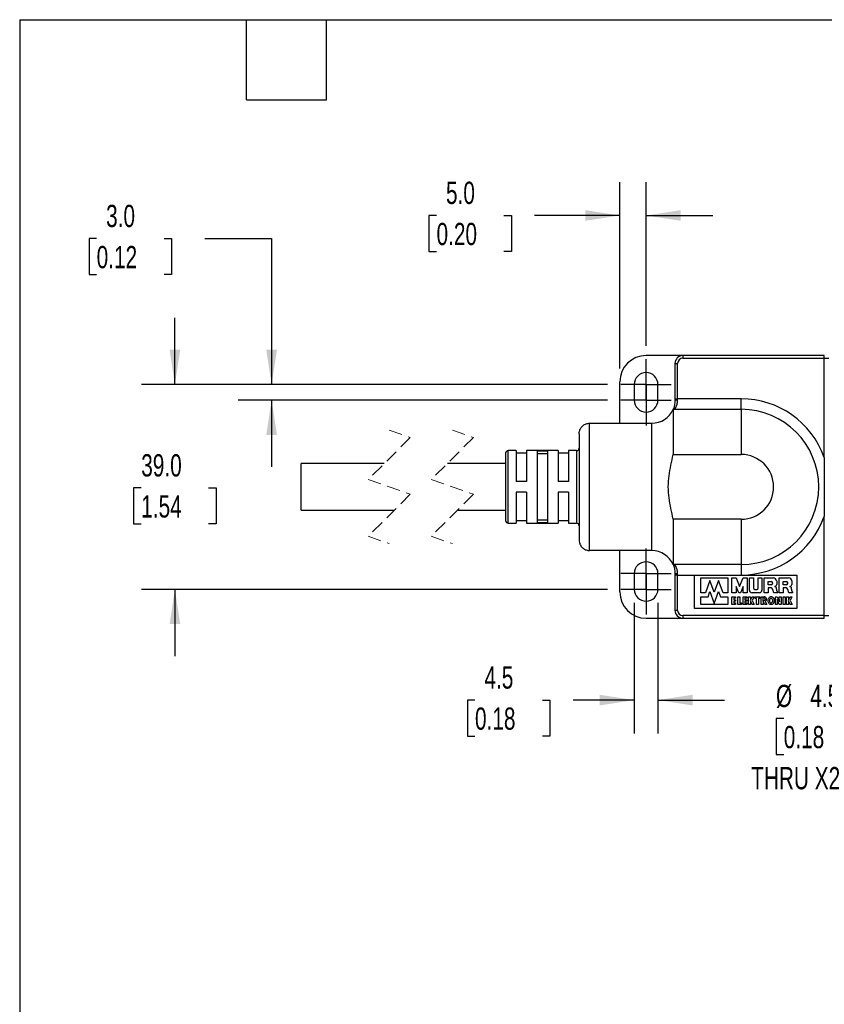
# Model space of a CAD drawing. Header units: millimetres. Extents: x 13 to 546, y 13 to 419.
# Tile 2 of 10: x 13 to 166, y 232 to 419. Entities that reach past the tile are written whole.
import ezdxf

# ---------------------------------------------------------------- set-up
doc = ezdxf.new("R2010")
doc.units = ezdxf.units.MM
doc.header["$LTSCALE"] = 2
for name, pattern in [('SLD-Center', [19.05, 15.24, -1.27, 1.27, -1.27]), ('SLD-Dashed', [1.905, 1.27, -0.635]), ('SLD-Solid', [0])]:
    doc.linetypes.add(name, pattern=pattern)
doc.layers.add('CENTER', color=40, linetype='SLD-Center')
doc.layers.add('DIMENSIONS', color=140, linetype='SLD-Solid', lineweight=25)
doc.layers.add('TEXT', color=140, linetype='SLD-Solid', lineweight=25)
doc.styles.add('SLDTEXTSTYLE0', font='TXT', dxfattribs={"width": 0.7})
doc.dimstyles.new('SLDDIMSTYLE1', dxfattribs={"dimtxt": 4.316016, "dimasz": 6.604, "dimexe": 0, "dimexo": 0.0625, "dimgap": 1.079004, "dimtad": 0, "dimtih": 1, "dimtoh": 1, "dimdec": 1, "dimrnd": 1e-09, "dimzin": 4, "dimdsep": 46, "dimtxsty": 'SLDTEXTSTYLE0', "dimsah": 1, "dimcen": 0.09, "dimadec": 0, "dimazin": 1, "dimtfac": 1, "dimtdec": 1, "dimtmove": 0, "dimatfit": 0, "dimfxl": 0, "dimfrac": 2, "dimtolj": 1, "dimtzin": 12, "dimarcsym": 0})
doc.dimstyles.new('SLDDIMSTYLE3', dxfattribs={"dimtxt": 4.316016, "dimasz": 6.604, "dimexe": 0, "dimexo": 0.0625, "dimgap": 1.079004, "dimtad": 0, "dimtih": 1, "dimtoh": 1, "dimdec": 1, "dimrnd": 1e-09, "dimzin": 12, "dimdsep": 46, "dimtxsty": 'SLDTEXTSTYLE0', "dimsah": 1, "dimcen": 0.09, "dimadec": 0, "dimazin": 3, "dimtfac": 1, "dimtdec": 1, "dimtmove": 0, "dimatfit": 0, "dimfxl": 0, "dimfrac": 2, "dimtolj": 1, "dimtzin": 12, "dimarcsym": 0})
doc.dimstyles.new('SLDDIMSTYLE4', dxfattribs={"dimtxt": 4.316016, "dimasz": 6.604, "dimexe": 0, "dimexo": 0.0625, "dimgap": 1.079004, "dimtad": 0, "dimtih": 1, "dimtoh": 1, "dimdec": 1, "dimrnd": 1e-09, "dimzin": 12, "dimdsep": 46, "dimtxsty": 'SLDTEXTSTYLE0', "dimsah": 1, "dimcen": 0, "dimadec": 0, "dimazin": 3, "dimtfac": 1, "dimtdec": 1, "dimtofl": 0, "dimtmove": 0, "dimatfit": 3, "dimfxl": 0, "dimfrac": 2, "dimtolj": 1, "dimtzin": 12, "dimarcsym": 0})

# ---------------------------------------------------------------- blocks, each defined once
blk = doc.blocks.new('_D_13')
at = {"layer": 'DIMENSIONS'}
for p, q in [((42.25, 349.67), (42.25, 362.37)), ((124.63, 349.67), (35.9, 349.67)), ((35.84, 329.97), (34.39, 329.97)), ((34.39, 329.97), (34.39, 323.11)), ((48.67, 329.97), (50.12, 329.97)), ((50.12, 329.97), (50.12, 323.11)), ((34.39, 323.11), (35.84, 323.11)), ((50.12, 323.11), (48.67, 323.11)), ((124.63, 310.67), (35.9, 310.67)), ((42.25, 310.67), (42.25, 297.97))]:
    blk.add_line(p, q, dxfattribs=at)
for points in [[(42.25, 349.67), (43.27, 356.27), (41.24, 356.27)], [(42.25, 310.67), (41.24, 304.07), (43.27, 304.07)]]:
    blk.add_solid(points, dxfattribs=at)
at = {"layer": 'DIMENSIONS', "char_height": 4.233, "attachment_point": 1, "style": 'SLDTEXTSTYLE0'}
for s, insert in [('39.0', (35.84, 336.39)), ('1.54', (35.84, 328.57))]:
    blk.add_mtext(s, dxfattribs=dict(at, insert=insert))
blk = doc.blocks.new('_D_14')
at = {"layer": 'DIMENSIONS'}
for p, q in [((27.35, 377.44), (25.9, 377.44)), ((25.9, 377.44), (25.9, 370.58)), ((40.18, 377.44), (41.63, 377.44)), ((41.63, 377.44), (41.63, 370.58)), ((47.96, 377.44), (60.66, 377.44)), ((60.66, 377.44), (60.66, 349.67)), ((25.9, 370.58), (27.35, 370.58)), ((41.63, 370.58), (40.18, 370.58)), ((124.63, 349.67), (54.31, 349.67)), ((124.63, 346.67), (54.31, 346.67)), ((60.66, 346.67), (60.66, 333.97))]:
    blk.add_line(p, q, dxfattribs=at)
for points in [[(60.66, 349.67), (61.68, 356.27), (59.64, 356.27)], [(60.66, 346.67), (59.64, 340.07), (61.68, 340.07)]]:
    blk.add_solid(points, dxfattribs=at)
at = {"layer": 'DIMENSIONS', "char_height": 4.233, "attachment_point": 1, "style": 'SLDTEXTSTYLE0'}
for s, insert in [('3.0', (29.15, 383.86)), ('0.12', (27.35, 376.03))]:
    blk.add_mtext(s, dxfattribs=dict(at, insert=insert))
blk = doc.blocks.new('_D_15')
at = {"layer": 'DIMENSIONS'}
for p, q in [((129.71, 308.13), (129.71, 283.24)), ((134.21, 308.13), (134.21, 283.24)), ((99.38, 289.59), (97.94, 289.59)), ((97.94, 289.59), (97.94, 282.73)), ((112.21, 289.59), (113.66, 289.59)), ((113.66, 289.59), (113.66, 282.73)), ((129.71, 289.59), (118.06, 289.59)), ((134.21, 289.59), (146.91, 289.59)), ((97.94, 282.73), (99.38, 282.73)), ((113.66, 282.73), (112.21, 282.73))]:
    blk.add_line(p, q, dxfattribs=at)
for points in [[(129.71, 289.59), (123.11, 290.6), (123.11, 288.57)], [(134.21, 289.59), (140.82, 288.57), (140.82, 290.6)]]:
    blk.add_solid(points, dxfattribs=at)
at = {"layer": 'DIMENSIONS', "char_height": 4.233, "attachment_point": 1, "style": 'SLDTEXTSTYLE0'}
for s, insert in [('4.5', (101.18, 296.01)), ('0.18', (99.38, 288.18))]:
    blk.add_mtext(s, dxfattribs=dict(at, insert=insert))
blk = doc.blocks.new('_D_16')
at = {"layer": 'DIMENSIONS'}
for p, q in [((204.38, 328), (191.47, 279.81)), ((158.16, 286.07), (156.71, 286.07)), ((156.71, 286.07), (156.71, 279.21)), ((170.98, 286.07), (172.43, 286.07)), ((172.43, 286.07), (172.43, 279.21)), ((191.47, 279.81), (180.36, 279.81)), ((156.71, 279.21), (158.16, 279.21)), ((172.43, 279.21), (170.98, 279.21))]:
    blk.add_line(p, q, dxfattribs=at)
blk.add_solid([(204.38, 328), (201.69, 321.88), (203.65, 321.36)], dxfattribs=at)
at = {"layer": 'DIMENSIONS', "char_height": 4.233, "attachment_point": 1, "style": 'SLDTEXTSTYLE0'}
for s, insert in [('%%c', (156.69, 292.5)), ('4.5', (163.21, 292.5)), ('0.18', (158.16, 284.67)), ('THRU X2', (151.96, 276.85))]:
    blk.add_mtext(s, dxfattribs=dict(at, insert=insert))
blk = doc.blocks.new('_D_17')
at = {"layer": 'DIMENSIONS'}
for p, q in [((126.96, 352.71), (126.96, 388.18)), ((131.96, 357), (131.96, 388.18)), ((92.06, 381.83), (90.61, 381.83)), ((90.61, 381.83), (90.61, 374.97)), ((104.89, 381.83), (106.34, 381.83)), ((106.34, 381.83), (106.34, 374.97)), ((126.96, 381.83), (110.74, 381.83)), ((131.96, 381.83), (144.66, 381.83)), ((90.61, 374.97), (92.06, 374.97)), ((106.34, 374.97), (104.89, 374.97))]:
    blk.add_line(p, q, dxfattribs=at)
for points in [[(126.96, 381.83), (120.36, 382.85), (120.36, 380.82)], [(131.96, 381.83), (138.57, 380.82), (138.57, 382.85)]]:
    blk.add_solid(points, dxfattribs=at)
at = {"layer": 'DIMENSIONS', "char_height": 4.233, "attachment_point": 1, "style": 'SLDTEXTSTYLE0'}
for s, insert in [('5.0', (93.86, 388.26)), ('0.20', (92.06, 380.43))]:
    blk.add_mtext(s, dxfattribs=dict(at, insert=insert))
blk = doc.blocks.new('SW_CENTERMARKSYMBOL_0')
at = {"layer": 'CENTER', "color": 0}
for p, q in [((0, 2.54), (0, 4.79)), ((0, 0), (0, 2.54)), ((-2.54, 0), (-4.79, 0)), ((0, 0), (-2.54, 0)), ((0, 0), (0, -2.54)), ((0, 0), (2.54, 0)), ((2.54, 0), (4.79, 0)), ((0, -2.54), (0, -4.79))]:
    blk.add_line(p, q, dxfattribs=at)
blk = doc.blocks.new('SW_CENTERMARKSYMBOL_1')
at = {"layer": 'CENTER', "color": 0}
for p, q in [((0, 2.54), (0, 4.79)), ((0, 0), (0, 2.54)), ((-2.54, 0), (-4.79, 0)), ((0, 0), (-2.54, 0)), ((0, 0), (0, -2.54)), ((0, 0), (2.54, 0)), ((2.54, 0), (4.79, 0)), ((0, -2.54), (0, -4.79))]:
    blk.add_line(p, q, dxfattribs=at)
blk = doc.blocks.new('SW_CENTERMARKSYMBOL_2')
at = {"layer": 'CENTER', "color": 0}
for p, q in [((0, 2.54), (0, 4.79)), ((0, 0), (0, 2.54)), ((-2.54, 0), (-4.79, 0)), ((0, 0), (-2.54, 0)), ((0, 0), (0, -2.54)), ((0, 0), (2.54, 0)), ((2.54, 0), (4.79, 0)), ((0, -2.54), (0, -4.79))]:
    blk.add_line(p, q, dxfattribs=at)
blk = doc.blocks.new('SW_CENTERMARKSYMBOL_3')
at = {"layer": 'CENTER', "color": 0}
for p, q in [((0, 2.54), (0, 4.79)), ((0, 0), (0, 2.54)), ((-2.54, 0), (-4.79, 0)), ((0, 0), (-2.54, 0)), ((0, 0), (0, -2.54)), ((0, 0), (2.54, 0)), ((2.54, 0), (4.79, 0)), ((0, -2.54), (0, -4.79))]:
    blk.add_line(p, q, dxfattribs=at)

msp = doc.modelspace()

# ---------------------------------------------------------------- linework, layer by layer
for p, q in [((138.96, 355.17), (131.96, 355.17)), ((138.96, 355.17), (138.96, 354.67)), ((165.86, 355.17), (138.96, 355.17)), ((138.96, 354.67), (165.86, 354.67)), ((165.86, 354.67), (165.86, 355.17)), ((165.86, 335.79), (165.86, 354.67)), ((165.86, 354.67), (166.76, 354.67)), ((137.46, 353.67), (137.46, 346.94)), ((137.46, 353.67), (137.96, 353.67)), ((137.96, 346.94), (137.96, 353.67)), ((126.96, 342.29), (126.96, 350.17)), ((129.71, 349.67), (129.71, 346.67)), ((134.21, 346.67), (134.21, 349.67)), ((137.46, 346.94), (137.46, 346.69)), ((137.46, 346.94), (137.96, 346.94)), ((137.96, 346.74), (137.96, 346.94)), ((150.06, 346.94), (137.96, 346.94)), ((150.06, 344.94), (150.06, 346.94)), ((137.1, 344.94), (137.1, 336.34)), ((137.1, 344.94), (150.06, 344.94)), ((150.06, 344.94), (150.06, 336.34)), ((121.21, 342.29), (133.06, 342.29)), ((121.21, 318.05), (121.21, 342.29)), ((133.06, 318.05), (133.06, 342.29)), ((119.21, 340.29), (119.21, 320.05)), ((105.21, 336.57), (105.21, 323.77)), ((107.21, 337.07), (105.71, 337.07)), ((105.71, 323.27), (105.71, 337.07)), ((107.21, 337.07), (107.21, 331.17)), ((109.21, 336.57), (107.21, 336.57)), ((115.21, 337.07), (109.21, 337.07)), ((109.21, 337.07), (109.21, 331.17)), ((113.21, 337), (111.21, 337)), ((111.21, 337), (111.21, 323.34)), ((113.21, 336.49), (111.21, 336.49)), ((113.21, 337), (113.21, 323.34)), ((115.21, 337.07), (115.21, 331.17)), ((117.21, 336.57), (115.21, 336.57)), ((118.71, 337.07), (117.21, 337.07)), ((117.21, 337.07), (117.21, 331.17)), ((118.71, 337.07), (118.71, 323.27)), ((137.1, 336.34), (150.06, 336.34)), ((165.86, 335.79), (165.86, 324.56)), ((82.12, 334.62), (66.28, 334.62)), ((66.28, 330.17), (66.28, 334.62)), ((105.21, 334.62), (94.12, 334.62)), ((66.28, 325.72), (66.28, 330.17)), ((109.21, 331.17), (107.21, 331.17)), ((117.21, 331.17), (115.21, 331.17)), ((109.21, 329.17), (107.21, 329.17)), ((107.21, 329.17), (107.21, 323.27)), ((109.21, 329.17), (109.21, 323.27)), ((117.21, 329.17), (115.21, 329.17)), ((115.21, 329.17), (115.21, 323.27)), ((117.21, 329.17), (117.21, 323.27)), ((66.28, 325.72), (84.02, 325.72)), ((96.02, 325.72), (105.21, 325.72)), ((165.86, 305.67), (165.86, 324.56)), ((105.71, 323.27), (107.21, 323.27)), ((107.21, 323.77), (109.21, 323.77)), ((109.21, 323.27), (115.21, 323.27)), ((113.21, 323.85), (111.21, 323.85)), ((113.21, 323.34), (111.21, 323.34)), ((115.21, 323.77), (117.21, 323.77)), ((117.21, 323.27), (118.71, 323.27)), ((137.1, 324), (137.1, 315.4)), ((150.06, 324), (137.1, 324)), ((150.06, 324), (150.06, 315.4)), ((133.06, 318.05), (121.21, 318.05)), ((126.96, 310.17), (126.96, 318.05)), ((150.06, 315.4), (137.1, 315.4)), ((150.06, 315.4), (150.06, 313.4)), ((129.71, 313.67), (129.71, 310.67)), ((134.21, 310.67), (134.21, 313.67)), ((137.46, 313.65), (137.46, 313.4)), ((137.96, 313.4), (137.46, 313.4)), ((137.46, 313.4), (137.46, 306.67)), ((137.96, 313.4), (137.96, 313.6)), ((137.96, 313.4), (150.06, 313.4)), ((137.96, 306.67), (137.96, 313.4)), ((141.16, 313.36), (160.68, 313.36)), ((141.16, 307.03), (141.16, 313.36)), ((160.68, 313.36), (160.68, 307.03)), ((142.36, 310), (142.36, 312.86)), ((142.36, 312.86), (147.49, 312.86)), ((144.11, 312.36), (143.25, 310)), ((144.93, 310.11), (144.11, 312.36)), ((145.74, 312.36), (144.93, 310.11)), ((146.6, 310), (145.74, 312.36)), ((147.49, 312.86), (147.49, 310)), ((148.29, 310), (148.29, 312.86)), ((148.29, 312.86), (149.08, 312.86)), ((149.08, 312.86), (149.76, 311.19)), ((149.62, 310), (149.08, 311.21)), ((149.08, 311.21), (149.08, 310)), ((149.76, 311.19), (150.44, 312.86)), ((150.44, 311.21), (149.9, 310)), ((150.44, 312.86), (151.23, 312.86)), ((150.44, 310), (150.44, 311.21)), ((151.23, 312.86), (151.23, 310)), ((151.63, 312.86), (152.38, 312.86)), ((151.63, 310.53), (151.63, 312.86)), ((152.38, 312.86), (152.38, 310.93)), ((153.27, 310.93), (153.27, 312.86)), ((153.27, 312.86), (154.01, 312.86)), ((154.01, 312.86), (154.01, 310.53)), ((154.42, 312.86), (156.19, 312.86)), ((154.42, 310), (154.42, 312.86)), ((155.17, 312.16), (155.78, 312.16)), ((155.17, 311.53), (155.17, 312.16)), ((155.78, 311.53), (155.17, 311.53)), ((156.05, 311.92), (156.05, 311.78)), ((156.82, 312.28), (156.82, 311.59)), ((157.29, 310), (157.29, 312.86)), ((157.29, 312.86), (159.06, 312.86)), ((158.03, 311.53), (158.03, 312.16)), ((158.03, 312.16), (158.65, 312.16)), ((158.65, 311.53), (158.03, 311.53)), ((158.91, 311.92), (158.91, 311.78)), ((159.68, 312.28), (159.68, 311.59)), ((143.25, 310), (142.36, 310)), ((142.38, 307.76), (142.38, 309.27)), ((142.38, 309.27), (143.75, 309.27)), ((143.75, 309.27), (144.1, 310.23)), ((144.1, 310.23), (144.93, 307.96)), ((144.93, 307.96), (145.75, 310.23)), ((145.75, 310.23), (146.1, 309.27)), ((146.1, 309.27), (147.52, 309.27)), ((147.49, 310), (146.6, 310)), ((147.52, 309.27), (147.52, 307.76)), ((149.08, 310), (148.29, 310)), ((148.29, 309.27), (149.01, 309.27)), ((148.29, 307.76), (148.29, 309.27)), ((149.01, 309.27), (149.01, 308.96)), ((149.41, 309.27), (149.78, 309.27)), ((149.41, 307.76), (149.41, 309.27)), ((149.9, 310), (149.62, 310)), ((149.78, 309.27), (149.78, 308.08)), ((150.41, 307.76), (150.41, 309.27)), ((150.41, 309.27), (151.13, 309.27)), ((151.23, 310), (150.44, 310)), ((151.13, 309.27), (151.13, 308.96)), ((151.48, 307.76), (151.48, 309.27)), ((151.48, 309.27), (151.82, 309.27)), ((151.82, 308.6), (152.14, 309.27)), ((151.82, 309.27), (151.82, 308.6)), ((153.54, 310), (152.14, 310)), ((152.14, 309.27), (152.51, 309.27)), ((152.51, 309.27), (152.14, 308.54)), ((152.63, 310.66), (153.05, 310.66)), ((152.73, 308.93), (152.73, 309.27)), ((152.73, 309.27), (153.64, 309.27)), ((153.64, 309.27), (153.64, 308.93)), ((153.89, 309.27), (154.43, 309.27)), ((153.89, 307.76), (153.89, 309.27)), ((155.17, 310), (154.42, 310)), ((155.17, 310.94), (155.17, 310)), ((155.75, 310.94), (155.17, 310.94)), ((156.25, 310), (156.06, 310.65)), ((157.03, 310), (156.25, 310)), ((156.57, 309.27), (156.93, 309.27)), ((156.57, 307.76), (156.57, 309.27)), ((156.93, 309.27), (157.37, 308.28)), ((158.03, 310), (157.29, 310)), ((157.37, 308.28), (157.31, 309.27)), ((157.31, 309.27), (157.68, 309.27)), ((157.68, 309.27), (157.68, 307.76)), ((158.61, 310.94), (158.03, 310.94)), ((158.03, 310.94), (158.03, 310)), ((158.04, 309.27), (158.42, 309.27)), ((158.04, 307.76), (158.04, 309.27)), ((158.42, 309.27), (158.42, 307.76)), ((158.71, 307.76), (158.71, 309.27)), ((158.71, 309.27), (159.04, 309.27)), ((159.11, 310), (158.92, 310.65)), ((159.04, 308.6), (159.37, 309.27)), ((159.04, 309.27), (159.04, 308.6)), ((159.9, 310), (159.11, 310)), ((159.37, 309.27), (159.73, 309.27)), ((159.73, 309.27), (159.37, 308.54)), ((147.52, 307.76), (142.38, 307.76)), ((149.01, 307.76), (148.29, 307.76)), ((149.01, 308.96), (148.66, 308.96)), ((148.66, 308.96), (148.66, 308.7)), ((148.66, 308.7), (149.01, 308.7)), ((149.01, 308.39), (148.66, 308.39)), ((148.66, 308.39), (148.66, 308.08)), ((148.66, 308.08), (149.01, 308.08)), ((149.01, 308.7), (149.01, 308.39)), ((149.01, 308.08), (149.01, 307.76)), ((150.12, 307.76), (149.41, 307.76)), ((149.78, 308.08), (150.12, 308.08)), ((150.12, 308.08), (150.12, 307.76)), ((151.13, 307.76), (150.41, 307.76)), ((151.13, 308.96), (150.78, 308.96)), ((150.78, 308.96), (150.78, 308.7)), ((150.78, 308.7), (151.13, 308.7)), ((150.78, 308.39), (150.78, 308.08)), ((151.13, 308.39), (150.78, 308.39)), ((150.78, 308.08), (151.13, 308.08)), ((151.13, 308.7), (151.13, 308.39)), ((151.13, 308.08), (151.13, 307.76)), ((151.82, 307.76), (151.48, 307.76)), ((152.17, 307.76), (151.82, 308.49)), ((151.82, 308.49), (151.82, 307.76)), ((152.14, 308.54), (152.54, 307.76)), ((152.54, 307.76), (152.17, 307.76)), ((153, 308.93), (152.73, 308.93)), ((153, 307.76), (153, 308.93)), ((153.38, 307.76), (153, 307.76)), ((153.64, 308.93), (153.38, 308.93)), ((153.38, 308.93), (153.38, 307.76)), ((154.24, 307.76), (153.89, 307.76)), ((154.24, 309.07), (154.33, 309.07)), ((154.24, 308.5), (154.24, 309.07)), ((154.33, 308.5), (154.24, 308.5)), ((154.58, 307.76), (154.24, 308.44)), ((154.24, 308.44), (154.24, 307.76)), ((154.96, 307.76), (154.58, 307.76)), ((154.64, 308.38), (154.96, 307.76)), ((156.94, 307.76), (156.57, 307.76)), ((157.32, 307.76), (156.91, 308.76)), ((156.91, 308.76), (156.94, 307.76)), ((157.68, 307.76), (157.32, 307.76)), ((158.42, 307.76), (158.04, 307.76)), ((159.04, 307.76), (158.71, 307.76)), ((159.4, 307.76), (159.04, 308.49)), ((159.04, 308.49), (159.04, 307.76)), ((159.37, 308.54), (159.76, 307.76)), ((159.76, 307.76), (159.4, 307.76)), ((137.96, 306.67), (137.46, 306.67)), ((138.96, 305.67), (138.96, 305.17)), ((165.86, 305.67), (138.96, 305.67)), ((160.68, 307.03), (141.16, 307.03)), ((165.86, 305.17), (165.86, 305.67)), ((165.86, 305.67), (166.76, 305.67)), ((131.96, 305.17), (138.96, 305.17)), ((138.96, 305.17), (165.86, 305.17))]:
    msp.add_line(p, q)
at = {"color": 7, "linetype": 'SLD-Dashed', "lineweight": 18}
for p, q in [((87.07, 339.57), (79.07, 331.57)), ((83.07, 340.97), (87.07, 339.57)), ((99.07, 339.57), (91.07, 331.57)), ((95.07, 340.97), (99.07, 339.57)), ((79.07, 331.57), (87.07, 328.77)), ((91.07, 331.57), (99.07, 328.77)), ((87.07, 328.77), (79.07, 320.77)), ((99.07, 328.77), (91.07, 320.77)), ((79.07, 320.77), (83.07, 319.37)), ((91.07, 320.77), (95.07, 319.37))]:
    msp.add_line(p, q, dxfattribs=at)
at = {"flags": 128}
for points in [[(155.85, 307.78), (155.75, 307.76), (155.65, 307.78), (155.55, 307.81), (155.46, 307.87), (155.38, 307.94), (155.31, 308.04), (155.25, 308.15), (155.21, 308.27), (155.18, 308.4), (155.17, 308.53), (155.18, 308.66), (155.21, 308.79), (155.25, 308.91), (155.31, 309.02), (155.38, 309.12), (155.46, 309.19), (155.55, 309.25), (155.65, 309.28), (155.75, 309.3), (155.85, 309.28), (155.95, 309.25), (156.04, 309.19), (156.12, 309.12), (156.19, 309.02), (156.25, 308.91), (156.29, 308.79), (156.32, 308.66), (156.33, 308.53), (156.32, 308.4), (156.29, 308.27), (156.25, 308.15), (156.19, 308.04), (156.12, 307.94), (156.04, 307.87), (155.95, 307.81), (155.85, 307.78)], [(155.8, 308.06), (155.75, 308.06), (155.7, 308.06), (155.66, 308.09), (155.62, 308.12), (155.58, 308.17), (155.54, 308.23), (155.52, 308.29), (155.5, 308.37), (155.49, 308.45), (155.48, 308.53), (155.49, 308.61), (155.5, 308.69), (155.52, 308.77), (155.54, 308.83), (155.58, 308.89), (155.62, 308.94), (155.66, 308.97), (155.7, 308.99), (155.75, 309), (155.8, 308.99), (155.84, 308.97), (155.88, 308.94), (155.92, 308.89), (155.96, 308.83), (155.98, 308.77), (156, 308.69), (156.01, 308.61), (156.02, 308.53), (156.01, 308.45), (156, 308.37), (155.98, 308.29), (155.96, 308.23), (155.92, 308.17), (155.88, 308.12), (155.84, 308.09), (155.8, 308.06)]]:
    msp.add_lwpolyline(points, dxfattribs=at)
for centre, radius, start, end in [((131.96, 350.17), 5, 90, 180), ((138.96, 353.67), 1.5, 90.0001, 180), ((138.96, 353.67), 1, 90, 180), ((131.96, 349.67), 2.25, 360, 180), ((150.06, 330.17), 16.77, 19.5622, 90), ((131.96, 346.67), 2.25, 180, 0), ((133.06, 346.69), 4.4, 270, 336.5336), ((150.06, 330.17), 14.77, 270, 90), ((118.71, 337.57), 0.5, 270, 0.0003), ((105.71, 336.57), 0.5, 90.0003, 179.9996), ((150.06, 330.17), 6.17, 270, 90), ((150.06, 330.17), 16.77, 270, 340.4377), ((105.71, 323.77), 0.5, 180.0004, 269.9997), ((118.71, 322.77), 0.5, 359.9997, 90), ((133.06, 313.65), 4.4, 23.4664, 90), ((131.96, 313.67), 2.25, 360, 180), ((155.78, 311.9), 0.267, 4.2195, 90.0003), ((155.78, 311.79), 0.266, 270.0001, 357.2369), ((156.19, 312.23), 0.628, 4.4185, 89.9998), ((156.44, 311.59), 0.384, 278.3191, 359.9998), ((156.24, 310.7), 0.57, 9.8051, 63.9996), ((158.65, 311.9), 0.267, 4.2195, 90.0001), ((158.65, 311.79), 0.266, 270, 357.2372), ((159.06, 312.23), 0.628, 4.4184, 89.9999), ((159.3, 311.59), 0.384, 278.3189, 0), ((159.1, 310.7), 0.57, 9.8048, 63.9997), ((131.96, 310.17), 5, 180, 270), ((131.96, 310.67), 2.25, 180, 0), ((152.16, 310.53), 0.523, 180, 268.5679), ((152.65, 310.93), 0.268, 180.0002, 267.0736), ((152.99, 310.93), 0.276, 283.543, 360), ((153.48, 310.53), 0.526, 276.5293, 0), ((154.43, 308.8), 0.468, 297.02, 89.9999), ((155.65, 310.53), 0.421, 16.4505, 76.4235), ((152.19, 310), 4.68, 4.5874, 9.8049), ((157.44, 310.42), 0.581, 184.5876, 226.1325), ((158.51, 310.53), 0.421, 16.4508, 76.4232), ((155.05, 310), 4.68, 4.5873, 9.8053), ((160.3, 310.42), 0.581, 184.5873, 226.1326), ((154.33, 308.79), 0.28, 9.1655, 90.0006), ((154.33, 308.78), 0.281, 269.9998, 10.0555), ((138.96, 306.67), 1.5, 180, 269.9999), ((138.96, 306.67), 1, 180, 270)]:
    msp.add_arc(centre, radius, start, end)
for points, knots in [([(137.41, 344.94), (137.42, 344.95), (137.45, 344.99), (137.56, 345.17), (137.73, 345.51), (137.88, 345.96), (137.95, 346.39), (137.96, 346.62), (137.96, 346.74)], [0, 0, 0, 0, 0.021498, 0.083306, 0.315242, 0.628279, 0.814245, 1, 1, 1, 1]), ([(137.46, 346.69), (137.48, 346.7), (137.52, 346.72), (137.63, 346.73), (137.78, 346.74), (137.9, 346.74), (137.96, 346.74)], [0, 0, 0, 0, 0.084037, 0.300566, 0.621818, 1, 1, 1, 1]), ([(137.46, 346.69), (137.46, 346.51), (137.44, 346.16), (137.35, 345.68), (137.24, 345.28), (137.12, 344.97), (137.03, 344.78), (136.98, 344.69), (136.97, 344.67)], [0, 0, 0, 0, 0.257886, 0.495275, 0.699473, 0.859405, 0.96379, 1, 1, 1, 1]), ([(119.21, 340.29), (119.21, 340.3), (119.21, 340.45), (119.26, 340.83), (119.5, 341.39), (119.95, 341.89), (120.55, 342.23), (120.99, 342.27), (121.21, 342.29)], [0, 0, 0, 0, 0.004827, 0.149688, 0.363419, 0.575547, 0.78747, 1, 1, 1, 1]), ([(137.1, 324), (136.97, 324.68), (136.7, 326.03), (136.29, 328.08), (136.14, 330.18), (136.29, 332.27), (136.7, 334.32), (136.97, 335.67), (137.1, 336.34)], [0, 0, 0, 0, 0.165828, 0.331565, 0.500451, 0.66934, 0.834596, 1, 1, 1, 1]), ([(119.21, 320.05), (119.21, 320.05), (119.21, 319.89), (119.26, 319.51), (119.5, 318.95), (119.95, 318.45), (120.55, 318.12), (120.99, 318.07), (121.21, 318.05)], [0, 0, 0, 0, 0.004827, 0.149688, 0.363419, 0.575547, 0.78747, 1, 1, 1, 1]), ([(137.02, 315.58), (137.05, 315.52), (137.12, 315.36), (137.23, 315.07), (137.35, 314.66), (137.44, 314.18), (137.46, 313.83), (137.46, 313.65)], [0, 0, 0, 0, 0.093294, 0.262253, 0.477328, 0.727105, 1, 1, 1, 1]), ([(137.96, 313.6), (137.96, 313.72), (137.95, 313.96), (137.87, 314.39), (137.73, 314.83), (137.55, 315.18), (137.45, 315.35), (137.42, 315.39), (137.41, 315.4)], [0, 0, 0, 0, 0.186445, 0.369355, 0.692144, 0.91622, 0.97995, 1, 1, 1, 1]), ([(137.96, 313.6), (137.9, 313.6), (137.78, 313.6), (137.63, 313.62), (137.52, 313.62), (137.48, 313.64), (137.46, 313.65)], [0, 0, 0, 0, 0.378182, 0.699434, 0.915963, 1, 1, 1, 1])]:
    msp.add_open_spline(points, degree=3, knots=knots)
at = {"layer": 'TEXT'}
for p, q in [((12.7, 419.1), (546.1, 419.1)), ((12.7, 419.1), (12.7, 12.7)), ((55.88, 403.86), (55.88, 419.1)), ((71.12, 403.86), (71.12, 419.1)), ((55.88, 403.86), (71.12, 403.86))]:
    msp.add_line(p, q, dxfattribs=at)

# ---------------------------------------------------------------- block references
at = {"layer": 'CENTER'}
for name, p in [('SW_CENTERMARKSYMBOL_0', (131.96, 349.67)), ('SW_CENTERMARKSYMBOL_1', (131.96, 346.67)), ('SW_CENTERMARKSYMBOL_2', (131.96, 313.67)), ('SW_CENTERMARKSYMBOL_3', (131.96, 310.67))]:
    msp.add_blockref(name, p, dxfattribs=at)

# ---------------------------------------------------------------- dimensions: what is measured, and where the dimension line sits
at = {"layer": 'DIMENSIONS'}
for base, p1, p2, dimstyle, picture, middle in [((126.96, 381.83), (131.96, 354.46), (126.96, 350.17), 'SLDDIMSTYLE1', '_D_17', (98.48, 381.83)), ((134.21, 289.59), (129.71, 310.67), (134.21, 310.67), 'SLDDIMSTYLE3', '_D_15', (105.8, 289.59))]:
    dim = msp.add_linear_dim(base=base, p1=p1, p2=p2, dimstyle=dimstyle, dxfattribs=at)
    dim.commit()
    dim.dimension.update_dxf_attribs({"geometry": picture, "text_midpoint": middle, "dimtype": 160})
for base, p1, p2, picture, middle in [((60.66, 349.67), (127.17, 346.67), (127.17, 349.67), '_D_14', (60.66, 377.44)), ((42.25, 310.67), (127.17, 349.67), (127.17, 310.67), '_D_13', (42.25, 329.97))]:
    dim = msp.add_linear_dim(base=base, p1=p1, p2=p2, angle=90, dimstyle='SLDDIMSTYLE1', dxfattribs=at)
    dim.commit()
    dim.dimension.update_dxf_attribs({"geometry": picture, "text_midpoint": middle, "dimtype": 160})
dim = msp.add_diameter_dim_2p(p1=(205.55, 332.34), p2=(204.38, 328), text='<>\\PTHRU X2', dimstyle='SLDDIMSTYLE4', dxfattribs=at)
dim.commit()
dim.dimension.update_dxf_attribs({"geometry": '_D_16', "text_midpoint": (164.57, 282.64), "dimtype": 163})

doc.saveas('drawing.dxf')
